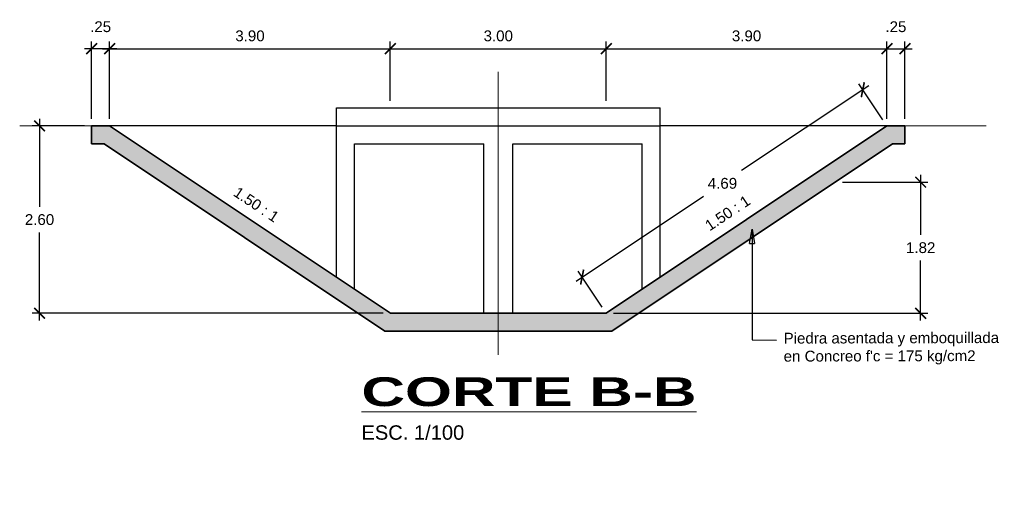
# Model space of a CAD drawing. Header units: metres. Extents: x 618946 to 619227, y 9266339 to 9266818.
# Tile 20 of 36: x 618978.38 to 618992.07, y 9266811.49 to 9266818.04. Entities that reach past the tile are written whole.
import ezdxf

# ---------------------------------------------------------------- set-up
doc = ezdxf.new("R2010")
doc.units = ezdxf.units.M
doc.header["$PDMODE"] = 34
for name, color, linetype, lineweight in [('DIM', 8, 'Continuous', 9), ('Dimensiones', 8, 'Continuous', 5), ('EST', 5, 'Continuous', 35), ('EST_FONDO', 110, 'Continuous', 30), ('HASH', 21, 'Continuous', 5)]:
    doc.layers.add(name, color=color, linetype=linetype, lineweight=lineweight)
doc.styles.get("Standard").update_dxf_attribs({"font": 'arial.ttf'})
doc.dimstyles.new('ESC-100', dxfattribs={"dimscale": 0.1, "dimtxt": 1.5, "dimasz": 1.5, "dimexe": 1, "dimexo": 1, "dimgap": 1, "dimtad": 1, "dimtih": 1, "dimtoh": 1, "dimzin": 4, "dimdsep": 46, "dimtxsty": 'Standard', "dimblk": 'ARCHTICK', "dimcen": 2.5, "dimdle": 1, "dimclrd": 256, "dimclre": 256, "dimclrt": 7, "dimaunit": 1, "dimadec": 3, "dimazin": 0, "dimtfac": 1, "dimtmove": 2, "dimatfit": 3, "dimldrblk": 'CLOSEDBLANK', "dimfxl": 1.25, "dimarcsym": 0})
doc.dimstyles.new('ESC-100$7', dxfattribs={"dimscale": 0.1, "dimtxt": 1.5, "dimasz": 2, "dimexe": 1, "dimexo": 1, "dimgap": 1, "dimtad": 1, "dimtih": 1, "dimtoh": 1, "dimzin": 4, "dimdsep": 46, "dimtxsty": 'Standard', "dimblk": 'ARCHTICK', "dimcen": 2.5, "dimdle": 1, "dimclrd": 256, "dimclre": 256, "dimclrt": 7, "dimaunit": 1, "dimadec": 3, "dimazin": 0, "dimtfac": 1, "dimtmove": 2, "dimatfit": 3, "dimldrblk": 'CLOSEDBLANK', "dimfxl": 1.25, "dimarcsym": 0})

# ---------------------------------------------------------------- blocks, each defined once
blk = doc.blocks.new('_ArchTick')
at = {"color": 0, "linetype": 'ByBlock', "const_width": 0.15}
blk.add_lwpolyline([(-0.5, -0.5), (0.5, 0.5)], dxfattribs=at)
blk = doc.blocks.new('*D37')
at = {"layer": 'Defpoints', "color": 0, "transparency": 16777216}
for p in [(618983.534, 9266817.636), (618983.534, 9266816.813), (618979.634, 9266816.563)]:
    blk.add_point(p, dxfattribs=at)
at = {"layer": 'DIM', "lineweight": -2, "transparency": 16777216}
for p, q in [((618979.634, 9266816.663), (618979.634, 9266817.736)), ((618983.534, 9266816.913), (618983.534, 9266817.736)), ((618979.534, 9266817.636), (618983.634, 9266817.636))]:
    blk.add_line(p, q, dxfattribs=at)
at = {"layer": 'DIM', "lineweight": -2, "transparency": 16777216, "xscale": 0.15, "yscale": 0.15, "zscale": 0.15, "rotation": 180}
blk.add_blockref('_ArchTick', (618979.634, 9266817.636), dxfattribs=at)
at = {"layer": 'DIM', "lineweight": -2, "transparency": 16777216, "xscale": 0.15, "yscale": 0.15, "zscale": 0.15}
blk.add_blockref('_ArchTick', (618983.534, 9266817.636), dxfattribs=at)
at = {"layer": 'DIM', "color": 7, "transparency": 16777216, "insert": (618981.584, 9266817.813), "char_height": 0.15, "attachment_point": 5}
blk.add_mtext('3.90', dxfattribs=at)
blk = doc.blocks.new('_ClosedBlank')
at = {"color": 0, "linetype": 'ByBlock', "lineweight": -2}
for p, q in [((-1, 0.167), (0, 0)), ((-1, 0.167), (-1, -0.167)), ((0, 0), (-1, -0.167))]:
    blk.add_line(p, q, dxfattribs=at)
blk = doc.blocks.new('*D38')
at = {"layer": 'Defpoints', "color": 0, "transparency": 16777216}
for p in [(618979.384, 9266816.563), (618978.66, 9266813.963), (618983.534, 9266813.963)]:
    blk.add_point(p, dxfattribs=at)
at = {"layer": 'DIM', "lineweight": -2, "transparency": 16777216}
for p, q in [((618978.66, 9266816.663), (618978.66, 9266815.44)), ((618979.284, 9266816.563), (618978.56, 9266816.563)), ((618978.66, 9266813.863), (618978.66, 9266815.086)), ((618983.434, 9266813.963), (618978.56, 9266813.963))]:
    blk.add_line(p, q, dxfattribs=at)
at = {"layer": 'DIM', "lineweight": -2, "transparency": 16777216, "xscale": 0.15, "yscale": 0.15, "zscale": 0.15}
for p, rotation in [((618978.66, 9266816.563), 90), ((618978.66, 9266813.963), 270)]:
    blk.add_blockref('_ArchTick', p, dxfattribs=dict(at, rotation=rotation))
at = {"layer": 'DIM', "color": 7, "transparency": 16777216, "insert": (618978.66, 9266815.263), "char_height": 0.15, "attachment_point": 5}
blk.add_mtext('2.60', dxfattribs=at)
blk = doc.blocks.new('*D39')
at = {"layer": 'Defpoints', "color": 0, "transparency": 16777216}
for p in [(618989.715, 9266815.783), (618990.903, 9266815.783), (618986.534, 9266813.963)]:
    blk.add_point(p, dxfattribs=at)
at = {"layer": 'DIM', "lineweight": -2, "transparency": 16777216}
for p, q in [((618990.903, 9266815.883), (618990.903, 9266815.05)), ((618989.815, 9266815.783), (618991.003, 9266815.783)), ((618990.903, 9266813.863), (618990.903, 9266814.696)), ((618986.634, 9266813.963), (618991.003, 9266813.963))]:
    blk.add_line(p, q, dxfattribs=at)
at = {"layer": 'DIM', "lineweight": -2, "transparency": 16777216, "xscale": 0.15, "yscale": 0.15, "zscale": 0.15}
for p, rotation in [((618990.903, 9266815.783), 90), ((618990.903, 9266813.963), 270)]:
    blk.add_blockref('_ArchTick', p, dxfattribs=dict(at, rotation=rotation))
at = {"layer": 'DIM', "color": 7, "transparency": 16777216, "insert": (618990.903, 9266814.873), "char_height": 0.15, "attachment_point": 5}
blk.add_mtext('1.82', dxfattribs=at)
blk = doc.blocks.new('*D40')
at = {"layer": 'Defpoints', "color": 0, "transparency": 16777216}
for p in [(618986.534, 9266817.636), (618983.534, 9266816.813), (618986.534, 9266816.813)]:
    blk.add_point(p, dxfattribs=at)
at = {"layer": 'DIM', "lineweight": -2, "transparency": 16777216}
for p, q in [((618983.534, 9266816.913), (618983.534, 9266817.736)), ((618986.534, 9266816.913), (618986.534, 9266817.736)), ((618983.434, 9266817.636), (618986.634, 9266817.636))]:
    blk.add_line(p, q, dxfattribs=at)
at = {"layer": 'DIM', "lineweight": -2, "transparency": 16777216, "xscale": 0.15, "yscale": 0.15, "zscale": 0.15, "rotation": 180}
blk.add_blockref('_ArchTick', (618983.534, 9266817.636), dxfattribs=at)
at = {"layer": 'DIM', "lineweight": -2, "transparency": 16777216, "xscale": 0.15, "yscale": 0.15, "zscale": 0.15}
blk.add_blockref('_ArchTick', (618986.534, 9266817.636), dxfattribs=at)
at = {"layer": 'DIM', "color": 7, "transparency": 16777216, "insert": (618985.034, 9266817.813), "char_height": 0.15, "attachment_point": 5}
blk.add_mtext('3.00', dxfattribs=at)
blk = doc.blocks.new('*D41')
at = {"layer": 'Defpoints', "color": 0, "transparency": 16777216}
for p in [(618990.434, 9266817.636), (618986.534, 9266816.813), (618990.434, 9266816.563)]:
    blk.add_point(p, dxfattribs=at)
at = {"layer": 'DIM', "lineweight": -2, "transparency": 16777216}
for p, q in [((618986.534, 9266816.913), (618986.534, 9266817.736)), ((618990.434, 9266816.663), (618990.434, 9266817.736)), ((618986.434, 9266817.636), (618990.534, 9266817.636))]:
    blk.add_line(p, q, dxfattribs=at)
at = {"layer": 'DIM', "lineweight": -2, "transparency": 16777216, "xscale": 0.15, "yscale": 0.15, "zscale": 0.15, "rotation": 180}
blk.add_blockref('_ArchTick', (618986.534, 9266817.636), dxfattribs=at)
at = {"layer": 'DIM', "lineweight": -2, "transparency": 16777216, "xscale": 0.15, "yscale": 0.15, "zscale": 0.15}
blk.add_blockref('_ArchTick', (618990.434, 9266817.636), dxfattribs=at)
at = {"layer": 'DIM', "color": 7, "transparency": 16777216, "insert": (618988.484, 9266817.813), "char_height": 0.15, "attachment_point": 5}
blk.add_mtext('3.90', dxfattribs=at)
blk = doc.blocks.new('*D42')
at = {"layer": 'Defpoints', "color": 0, "transparency": 16777216}
for p in [(618979.384, 9266817.636), (618979.384, 9266816.563), (618979.634, 9266816.563)]:
    blk.add_point(p, dxfattribs=at)
at = {"layer": 'DIM', "lineweight": -2, "transparency": 16777216}
for p, q in [((618979.384, 9266816.663), (618979.384, 9266817.736)), ((618979.634, 9266816.663), (618979.634, 9266817.736)), ((618979.734, 9266817.636), (618979.284, 9266817.636))]:
    blk.add_line(p, q, dxfattribs=at)
at = {"layer": 'DIM', "lineweight": -2, "transparency": 16777216, "xscale": 0.15, "yscale": 0.15, "zscale": 0.15, "rotation": 180}
blk.add_blockref('_ArchTick', (618979.384, 9266817.636), dxfattribs=at)
at = {"layer": 'DIM', "lineweight": -2, "transparency": 16777216, "xscale": 0.15, "yscale": 0.15, "zscale": 0.15}
blk.add_blockref('_ArchTick', (618979.634, 9266817.636), dxfattribs=at)
at = {"layer": 'DIM', "color": 7, "transparency": 16777216, "insert": (618979.509, 9266817.94), "char_height": 0.15, "attachment_point": 5}
blk.add_mtext('.25', dxfattribs=at)
blk = doc.blocks.new('*D43')
at = {"layer": 'Defpoints', "color": 0, "transparency": 16777216}
for p in [(618990.684, 9266817.636), (618990.434, 9266816.563), (618990.684, 9266816.563)]:
    blk.add_point(p, dxfattribs=at)
at = {"layer": 'DIM', "lineweight": -2, "transparency": 16777216}
for p, q in [((618990.434, 9266816.663), (618990.434, 9266817.736)), ((618990.684, 9266816.663), (618990.684, 9266817.736)), ((618990.334, 9266817.636), (618990.784, 9266817.636))]:
    blk.add_line(p, q, dxfattribs=at)
at = {"layer": 'DIM', "lineweight": -2, "transparency": 16777216, "xscale": 0.15, "yscale": 0.15, "zscale": 0.15, "rotation": 180}
blk.add_blockref('_ArchTick', (618990.434, 9266817.636), dxfattribs=at)
at = {"layer": 'DIM', "lineweight": -2, "transparency": 16777216, "xscale": 0.15, "yscale": 0.15, "zscale": 0.15}
blk.add_blockref('_ArchTick', (618990.684, 9266817.636), dxfattribs=at)
at = {"layer": 'DIM', "color": 7, "transparency": 16777216, "insert": (618990.559, 9266817.94), "char_height": 0.15, "attachment_point": 5}
blk.add_mtext('.25', dxfattribs=at)
blk = doc.blocks.new('*D230')
at = {"layer": 'Defpoints', "color": 0, "transparency": 16777216}
for p in [(618990.099, 9266817.066), (618990.434, 9266816.563), (618986.534, 9266813.963)]:
    blk.add_point(p, dxfattribs=at)
at = {"layer": 'DIM', "lineweight": -2, "transparency": 16777216}
for p, q in [((618990.182, 9266817.121), (618988.414, 9266815.943)), ((618990.379, 9266816.646), (618990.044, 9266817.149)), ((618986.116, 9266814.41), (618987.884, 9266815.589)), ((618986.479, 9266814.046), (618986.144, 9266814.549))]:
    blk.add_line(p, q, dxfattribs=at)
at = {"layer": 'DIM', "lineweight": -2, "transparency": 16777216, "xscale": 0.15, "yscale": 0.15, "zscale": 0.15}
for p, rotation in [((618990.099, 9266817.066), 33.69006753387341), ((618986.199, 9266814.466), 213.6900675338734)]:
    blk.add_blockref('_ArchTick', p, dxfattribs=dict(at, rotation=rotation))
at = {"layer": 'DIM', "color": 7, "transparency": 16777216, "insert": (618988.149, 9266815.766), "char_height": 0.15, "attachment_point": 5}
blk.add_mtext('4.69', dxfattribs=at)

msp = doc.modelspace()

# ---------------------------------------------------------------- hatches: boundary and pattern name
at = {"layer": 'HASH'}
h = msp.add_hatch(dxfattribs=at)
h.set_pattern_fill('GRAVEL', color=256, scale=0.025)
h.set_pattern_definition([(228.0127875, (0.4572, 0.635), (-5.08000000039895, -5.71499999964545), [0.08543036, -8.45762090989]), (184.969741, (0.40005, 0.5715), (7.61999999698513, 0.63500003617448), [0.14660118, -14.51351222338]), (132.5104471, (0.254, 0.5588), (6.35000000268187, -6.98499999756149), [0.10337038, -10.233680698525]), (267.273689, (0.00635, 0.40005), (0.63500000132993, 12.69999999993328), [0.13350113, -13.216609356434]), (292.83365418, (0, 0.2667), (-3.17500000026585, 7.619999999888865), [0.130908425, -12.959951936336]), (357.273689, (0.0508, 0.14605), (-12.69999999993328, 0.63500000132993), [0.13350113, -13.216609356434]), (37.69424047, (0.18415, 0.1397), (-8.254999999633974, -6.350000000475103), [0.176548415, -17.47827882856]), (72.25532837, (0.32385, 0.24765), (4.445000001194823, 13.96999999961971), [0.16667988, -16.501314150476]), (121.42956562, (0.37465, 0.4064), (-5.08000000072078, 8.254999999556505), [0.13395325, -13.26138642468]), (175.2363583, (0.3048, 0.5207), (6.98499999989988, -0.6350000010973), [0.15292832, -7.4934842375]), (222.3974378, (0.1524, 0.5334), (-7.619999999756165, -6.985000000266), [0.19776948, -19.579193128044]), (138.81407483, (0.635, 0.3937), (-4.44499999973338, 3.8100000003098), [0.067501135, -6.682641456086]), (171.4692344, (0.5842, 0.43815), (8.255000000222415, -1.26999999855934), [0.128420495, -12.71365974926]), (225, (0.4572, 0.4572), (-9e-17, -0.635), [0.089802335, -0.808223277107]), (203.19859051, (0.41275, 0.5334), (3.1750000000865, 1.2699999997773), [0.04836033, -4.787655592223]), (291.80140949, (0.3683, 0.51435), (-0.6350000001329, 1.9049999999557), [0.068391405, -3.3511882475]), (30.96375653, (0.3937, 0.45085), (1.9050000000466, 1.2699999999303), [0.111079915, -3.591574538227]), (161.56505118, (0.48895, 0.508), (1.270000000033, -0.6349999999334), [0.080321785, -1.927724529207]), (16.389540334, (0, 0.51435), (6.35000000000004, 1.90500000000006), [0.112522, -11.139706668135]), (70.34617594, (0.10795, 0.5461), (-2.54000000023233, -6.9849999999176), [0.094399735, -9.34555391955]), (293.19859051, (0.48895, 0.635), (-1.2699999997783, 3.1750000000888), [0.096720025, -4.739295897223]), (343.61045967, (0.52705, 0.5461), (-6.35000000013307, 1.90499999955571), [0.112522, -11.139706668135]), (339.44395478, (0, 0.12065), (-3.17499999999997, 1.27000000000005), [0.1085088, -5.316933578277]), (294.7751406, (0.1016, 0.08255), (-3.17500000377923, 6.98499999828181), [0.09091803, -9.00089834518]), (66.80140949, (0.4953, 0), (1.2699999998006, 3.1750000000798), [0.096720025, -4.739295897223]), (17.35402464, (0.5334, 0.0889), (-8.25499999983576, -2.54000000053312), [0.106445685, -10.53809399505]), (69.44395478, (0.18415, 0), (-1.2700000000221, -3.17499999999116), [0.0542544, -5.371187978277]), (101.309932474, (0.4572, 0), (-0.6350000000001, 2.5400000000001), [0.03237865, -3.20549874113]), (165.963756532, (0.45085, 0.03175), (1.905, -0.635), [0.130908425, -2.487263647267]), (186.00900596, (0.32385, 0.0635), (6.34999999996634, 0.63500000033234), [0.12131675, -12.010341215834]), (303.69006753, (0.3937, 0.3937), (-0.6350000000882, 1.269999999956), [0.09158097, -2.19794408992]), (353.15722659, (0.4445, 0.3175), (10.79500000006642, -1.26999999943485), [0.15988919, -15.829002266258]), (60.9453959, (0.60325, 0.29845), (-2.54000000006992, -4.44499999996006), [0.06537706, -6.472348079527]), (90, (0.635, 0.3556), (-0.635, 0.635), [0.0381, -0.5969]), (120.25643716, (0.31115, 0.08255), (2.5399999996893, -4.44500000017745), [0.08821674, -8.7334851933]), (48.0127875, (0.2667, 0.15875), (5.08000000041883, 5.71499999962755), [0.17086072, -8.37219054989]), (0, (0.381, 0.28575), (0.635, 0.635), [0.1651, -0.4699]), (325.3048465, (0.5461, 0.28575), (6.35000000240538, -4.44499999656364), [0.10040239, -9.939829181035]), (254.0546041, (0.62865, 0.2286), (-0.6349999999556, -2.5400000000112), [0.09245727, -4.530412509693]), (207.64597536, (0.60325, 0.1397), (-12.06500000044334, -6.34999999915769), [0.150536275, -14.903116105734]), (175.42607874, (0.4699, 0.06985), (-8.25499999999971, 0.63499999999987), [0.159257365, -15.76646161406])])
h.paths.add_polyline_path([(618990.5101, 9266816.3131), (618990.6844, 9266816.3131), (618990.6844, 9266816.5631), (618990.4344, 9266816.5631), (618986.5344, 9266813.9631), (618985.0344, 9266813.9631), (618985.0344, 9266813.7131), (618986.6101, 9266813.7131)])
h.paths.add_polyline_path([(618985.0344, 9266813.9631), (618983.5344, 9266813.9631), (618979.6344, 9266816.5631), (618979.3844, 9266816.5631), (618979.3844, 9266816.3131), (618979.5587, 9266816.3131), (618983.4587, 9266813.7131), (618985.0344, 9266813.7131)])

# ---------------------------------------------------------------- linework, layer by layer
at = {"layer": 'EST'}
for points in [[(618979.3844, 9266816.5631), (618979.6344, 9266816.5631), (618983.5344, 9266813.9631), (618985.3344, 9266813.9631), (618986.5344, 9266813.9631), (618990.4344, 9266816.5631), (618990.6844, 9266816.5631)], [(618979.3844, 9266816.5631), (618979.6344, 9266816.5631), (618983.5344, 9266813.9631), (618986.5344, 9266813.9631), (618990.4344, 9266816.5631), (618990.6844, 9266816.5631)], [(618979.3844, 9266816.3131), (618979.3844, 9266816.5631)], [(618990.6844, 9266816.3131), (618990.6844, 9266816.5631)], [(618979.3844, 9266816.3131), (618979.5587, 9266816.3131), (618983.4587, 9266813.7131), (618986.6101, 9266813.7131), (618990.5101, 9266816.3131), (618990.6844, 9266816.3131)]]:
    msp.add_lwpolyline(points, dxfattribs=at)
at = {"layer": 'EST_FONDO'}
for points in [[(618982.7844, 9266814.4631), (618982.7844, 9266816.8131)], [(618982.7844, 9266816.8131), (618987.2844, 9266816.8131)], [(618987.2844, 9266814.4631), (618987.2844, 9266816.8131)], [(618982.7844, 9266816.5631), (618979.6344, 9266816.5631)], [(618982.7844, 9266816.5631), (618987.2844, 9266816.5631)], [(618990.4344, 9266816.5631), (618987.2844, 9266816.5631)], [(618983.0344, 9266814.2964), (618983.0344, 9266816.3131)], [(618983.0344, 9266816.3131), (618984.8344, 9266816.3131)], [(618984.8344, 9266813.9631), (618984.8344, 9266816.3131)], [(618985.2344, 9266813.9631), (618985.2344, 9266816.3131)], [(618985.2344, 9266816.3131), (618987.0344, 9266816.3131)], [(618987.0344, 9266814.2964), (618987.0344, 9266816.3131)]]:
    msp.add_lwpolyline(points, dxfattribs=at)
at = {"layer": 'HASH'}
for points in [[(618985.0344, 9266813.3855), (618985.0344, 9266817.3123)], [(618978.3844, 9266816.5631), (618979.6344, 9266816.5631)], [(618982.7844, 9266816.5631), (618987.2844, 9266816.5631)], [(618982.7844, 9266816.5631), (618987.2844, 9266816.5631)], [(618990.4344, 9266816.5631), (618991.8114, 9266816.5631)]]:
    msp.add_lwpolyline(points, dxfattribs=at)

# ---------------------------------------------------------------- texts
at = {"layer": 'Dimensiones', "color": 7, "insert": (618983.1328, 9266813.0747), "char_height": 0.2, "attachment_point": 1}
msp.add_mtext('{\\fArial|b1|i0|c0|p34;\\H2x;\\W1.5;\\LCORTE B-B\\P}ESC. 1/100', dxfattribs=at)
at = {"layer": 'HASH', "color": 7}
for rotation, p in [(326.30993, (618981.3399, 9266815.6042)), (33.69007, (618987.9707, 9266815.0988))]:
    msp.add_text('1.50 : 1', height=0.15, rotation=rotation, dxfattribs=at).set_placement(p)
at = {"layer": 'HASH', "color": 7, "insert": (618988.9985, 9266813.6923), "char_height": 0.15, "attachment_point": 1, "rotation": 0.15}
msp.add_mtext("Piedra asentada y emboquillada \\Pen Concreo f'c = 175 kg/cm2", dxfattribs=at)

# ---------------------------------------------------------------- dimensions: what is measured, and where the dimension line sits
at = {"layer": 'DIM'}
for base, p1, p2, picture, middle in [((618979.3844, 9266817.6364), (618979.6344, 9266816.5631), (618979.3844, 9266816.5631), '*D42', (618979.5094, 9266817.9396)), ((618990.6844, 9266817.6364), (618990.4344, 9266816.5631), (618990.6844, 9266816.5631), '*D43', (618990.5594, 9266817.9396)), ((618983.5344, 9266817.6364), (618979.6344, 9266816.5631), (618983.5344, 9266816.8131), '*D37', (618981.5844, 9266817.813)), ((618986.5344, 9266817.6364), (618983.5344, 9266816.8131), (618986.5344, 9266816.8131), '*D40', (618985.0344, 9266817.813)), ((618990.4344, 9266817.6364), (618986.5344, 9266816.8131), (618990.4344, 9266816.5631), '*D41', (618988.4844, 9266817.813))]:
    dim = msp.add_linear_dim(base=base, p1=p1, p2=p2, dimstyle='ESC-100', dxfattribs=at)
    dim.commit()
    dim.dimension.update_dxf_attribs({"geometry": picture, "text_midpoint": middle})
dim = msp.add_aligned_dim(p1=(618986.5344, 9266813.9631), p2=(618990.4344, 9266816.5631), distance=0.6044, dimstyle='ESC-100', dxfattribs=at)
dim.commit()
dim.dimension.update_dxf_attribs({"geometry": '*D230', "text_midpoint": (618988.1491, 9266815.766)})
for base, p1, p2, picture, middle in [((618978.6605, 9266813.9631), (618979.3844, 9266816.5631), (618983.5344, 9266813.9631), '*D38', (618978.6605, 9266815.2631)), ((618990.9031, 9266815.7831), (618986.5344, 9266813.9631), (618989.7151, 9266815.7831), '*D39', (618990.9031, 9266814.8731))]:
    dim = msp.add_linear_dim(base=base, p1=p1, p2=p2, angle=90, dimstyle='ESC-100', dxfattribs=at)
    dim.commit()
    dim.dimension.update_dxf_attribs({"geometry": picture, "text_midpoint": middle})

# ---------------------------------------------------------------- leaders
at = {"layer": 'HASH', "annotation_type": 0, "has_hookline": 1, "hookline_direction": 0, "text_width": 2.9689, "horizontal_direction": (0.999997, 0.002618, 0)}
msp.add_leader([(618988.5601, 9266815.1329), (618988.5601, 9266813.5923), (618988.8985, 9266813.592)], dimstyle='ESC-100$7', override={"dimgap": 1, "dimtad": 0}, dxfattribs=at)

doc.saveas('drawing.dxf')
